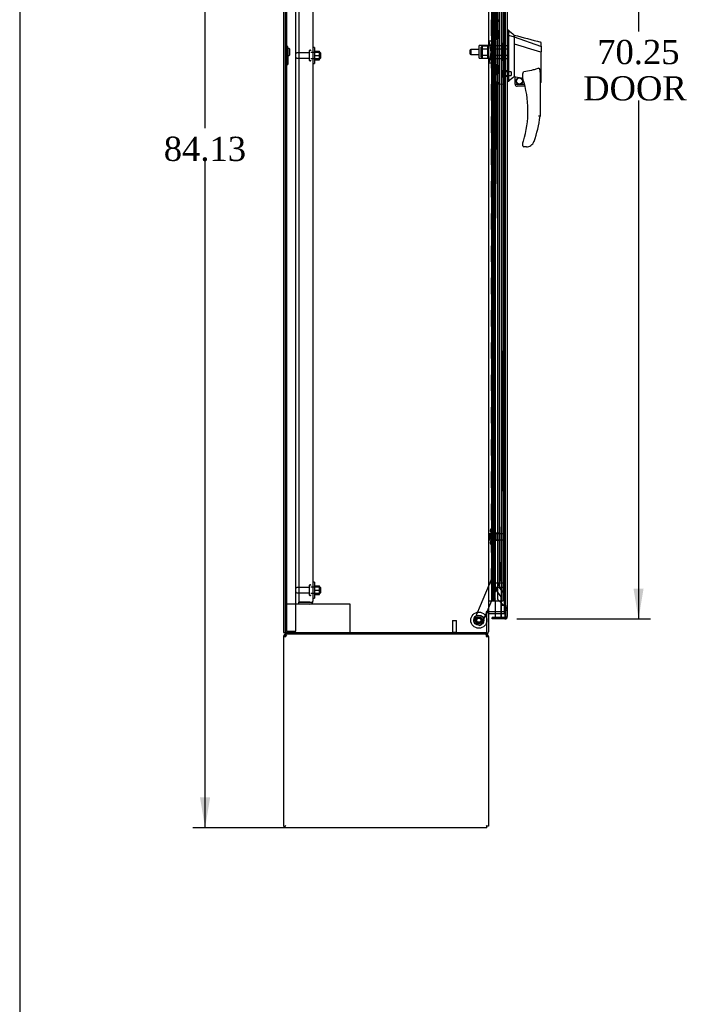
# Model space of a CAD drawing. Header units: inches. Extents: x 1 to 359, y -2 to 239.
# Tile 3 of 23: x 1 to 42, y 55 to 116. Entities that reach past the tile are written whole.
import ezdxf
from ezdxf.enums import TextEntityAlignment as Align
from ezdxf.lldxf.tags import DXFTag

# ---------------------------------------------------------------- set-up
doc = ezdxf.new("R2010")
doc.units = ezdxf.units.IN
doc.header["$MEASUREMENT"] = 0
for name, color, linetype in [('COM43134', 7, 'Continuous'), ('COM50521', 7, 'Continuous'), ('COM50799-4', 7, 'Continuous'), ('COM50800-1', 7, 'Continuous'), ('COM52265-2', 7, 'Continuous'), ('COM54578-68', 7, 'Continuous'), ('COM54928-3', 7, 'Continuous'), ('COM55702-64', 7, 'Continuous'), ('COM56694-4', 7, 'Continuous'), ('COM70838', 7, 'Continuous'), ('COM70839-4', 7, 'Continuous'), ('COM71163-6', 7, 'Continuous'), ('Default', 7, 'Continuous'), ('GSK11033', 7, 'Continuous'), ('HAN13066', 7, 'Continuous'), ('HAN13066_NUT', 7, 'Continuous'), ('HAN13066_SCREW', 7, 'Continuous'), ('HAN_NUT', 7, 'Continuous'), ('NTS166105', 7, 'Continuous'), ('NTS16640', 7, 'Continuous'), ('NTS18147', 7, 'Continuous'), ('ROL87452', 7, 'Continuous'), ('RVT17786', 7, 'Continuous'), ('RVT19000', 7, 'Continuous'), ('SPC87323', 7, 'Continuous'), ('STD21878', 7, 'Continuous'), ('STD26094', 7, 'Continuous'), ('STD26265', 7, 'Continuous'), ('WAF25059', 7, 'Continuous'), ('WAF25376', 7, 'Continuous'), ('WAM30038', 7, 'Continuous')]:
    doc.layers.add(name, color=color, linetype=linetype)
doc.styles.add('SEACAD_Times_New_Roman', font='times.ttf')
tags = doc.linetypes.add('HIDDEN2', pattern=[0.1875, 0.125, -0.0625]).pattern_tags.tags
tags[6:7] = [DXFTag(74, 4), DXFTag(75, 0), DXFTag(340, '0'), DXFTag(46, 0.0), DXFTag(50, 0.0), DXFTag(44, 0.0), DXFTag(45, 0.0)]
tags[4:5] = [DXFTag(74, 4), DXFTag(75, 0), DXFTag(340, '0'), DXFTag(46, 0.0), DXFTag(50, 0.0), DXFTag(44, 0.0), DXFTag(45, 0.0)]
doc.dimstyles.new('HAMMOND_(STH_-_300x200)', dxfattribs={"dimtxt": 1.5, "dimasz": 1.875, "dimexe": 0.75, "dimexo": 0.75, "dimgap": 0.375, "dimtad": 0, "dimtih": 1, "dimtoh": 1, "dimzin": 0, "dimdsep": 46, "dimtxsty": 'SEACAD_Times_New_Roman', "dimblk1": '_SE_FILLED', "dimblk2": '_SE_FILLED', "dimsah": 1, "dimcen": 0.75, "dimadec": 0, "dimazin": 0, "dimtfac": 0.8, "dimtofl": 0, "dimtmove": 0, "dimatfit": 3, "dimfxl": 1, "dimtolj": 1, "dimtzin": 0, "dimarcsym": 0})

# ---------------------------------------------------------------- blocks, each defined once
blk = doc.blocks.new('SE3')
at = {"layer": 'COM43134', "color": 7, "linetype": 'HIDDEN2'}
for p, q in [((18.601, 147.276), (18.601, 79.526)), ((19.476, 147.216), (19.476, 79.586)), ((18.601, 79.526), (19.291, 79.526)), ((18.601, 79.401), (18.601, 79.526)), ((19.291, 79.526), (18.601, 79.526)), ((19.291, 79.401), (18.601, 79.401)), ((19.291, 79.526), (19.291, 79.526)), ((19.291, 79.526), (19.441, 79.526)), ((19.291, 79.526), (19.374, 79.526)), ((19.374, 79.526), (19.441, 79.477)), ((19.476, 79.586), (19.476, 79.586)), ((19.476, 79.585), (19.476, 79.586)), ((19.476, 79.586), (19.476, 79.586))]:
    blk.add_line(p, q, dxfattribs=at)
for start, end in [(270, 323.80595), (323.80595, 359.87917), (359.94113, 0)]:
    blk.add_arc((19.291, 79.586), 0.185, start, end, dxfattribs=at)
blk.add_open_spline([(19.441, 79.526), (19.452, 79.536), (19.461, 79.546), (19.47, 79.561), (19.473, 79.566), (19.476, 79.576), (19.476, 79.581), (19.476, 79.586)], degree=3, knots=[0, 0, 0, 0, 0.5, 0.5, 0.75, 0.75, 1, 1, 1, 1], dxfattribs=at)
at = {"layer": 'COM50521', "color": 7, "linetype": 'HIDDEN2'}
for p, q in [((18.601, 79.401), (17.789, 79.401)), ((21.646, 79.401), (19.291, 79.401)), ((21.789, 79.401), (21.646, 79.401)), ((21.789, 77.651), (21.789, 79.401))]:
    blk.add_line(p, q, dxfattribs=at)
at = {"layer": 'COM50799-4', "color": 7, "linetype": 'Continuous'}
for p, q in [((31.512, 148.6), (31.512, 78.636)), ((30.767, 79.618), (30.767, 78.588)), ((31.167, 78.588), (30.575, 78.588)), ((30.575, 78.493), (30.575, 78.588)), ((31.369, 78.493), (30.575, 78.493)), ((30.767, 78.588), (31.369, 78.588)), ((31.369, 78.588), (31.369, 78.588)), ((31.369, 78.588), (31.432, 78.588)), ((31.369, 78.588), (31.483, 78.588)), ((31.432, 78.588), (31.483, 78.549)), ((31.512, 78.636), (31.512, 78.636)), ((31.512, 78.636), (31.512, 78.636)), ((31.512, 78.636), (31.512, 78.636))]:
    blk.add_line(p, q, dxfattribs=at)
at = {"layer": 'COM50799-4', "color": 7, "linetype": 'HIDDEN2'}
for p, q in [((30.667, 80.713), (30.667, 147.495)), ((30.667, 79.742), (30.667, 80.463)), ((30.667, 79.742), (30.767, 79.742)), ((30.709, 79.641), (30.767, 79.699)), ((30.767, 79.583), (30.709, 79.641))]:
    blk.add_line(p, q, dxfattribs=at)
for radius, end in [(0.143, 225), (0.048, 206.38433)]:
    blk.add_arc((30.81, 79.742), radius, 180, end, dxfattribs=at)
at = {"layer": 'COM50799-4', "color": 7, "linetype": 'Continuous'}
for start, end in [(270, 322.49641), (322.49641, 359.84393), (359.92383, 0)]:
    blk.add_arc((31.369, 78.636), 0.143, start, end, dxfattribs=at)
blk.add_open_spline([(31.483, 78.588), (31.492, 78.596), (31.5, 78.604), (31.507, 78.616), (31.509, 78.62), (31.512, 78.628), (31.512, 78.632), (31.512, 78.636)], degree=3, knots=[0, 0, 0, 0, 0.5, 0.5, 0.75, 0.75, 1, 1, 1, 1], dxfattribs=at)
at = {"layer": 'COM50800-1', "color": 7, "linetype": 'Continuous'}
for p, q in [((17.664, 149.586), (17.664, 77.651)), ((17.664, 77.651), (17.759, 77.651))]:
    blk.add_line(p, q, dxfattribs=at)
at = {"layer": 'COM50800-1', "color": 7, "linetype": 'HIDDEN2'}
blk.add_line((17.789, 149.586), (17.789, 77.651), dxfattribs=at)
at = {"layer": 'COM52265-2', "color": 7, "linetype": 'Continuous'}
for p, q in [((17.759, 149.586), (17.759, 77.651)), ((30.352, 148.306), (30.352, 78.931)), ((30.209, 78.931), (30.209, 78.901)), ((30.352, 78.931), (30.209, 78.931)), ((30.209, 78.901), (30.257, 78.901)), ((30.257, 77.651), (30.257, 78.901)), ((30.352, 78.931), (30.4, 78.931)), ((30.767, 78.931), (30.4, 78.931)), ((17.759, 77.651), (30.257, 77.651))]:
    blk.add_line(p, q, dxfattribs=at)
at = {"layer": 'COM52265-2', "color": 7, "linetype": 'HIDDEN2'}
for p, q in [((31.319, 148.306), (31.319, 78.931)), ((31.319, 78.931), (30.767, 78.931))]:
    blk.add_line(p, q, dxfattribs=at)
at = {"layer": 'COM54578-68', "color": 7, "linetype": 'HIDDEN2'}
for p, q in [((30.6, 147.618), (30.6, 79.618)), ((30.7, 79.618), (30.7, 147.618)), ((31.255, 79.618), (31.255, 147.618)), ((30.533, 116.618), (30.533, 115.618)), ((30.609, 116.618), (30.609, 115.618)), ((30.65, 116.618), (30.65, 115.618)), ((30.533, 115.618), (30.533, 114.618)), ((30.564, 115.618), (30.533, 115.618)), ((30.539, 114.618), (30.539, 115.618)), ((30.661, 115.618), (30.661, 114.618)), ((30.564, 114.618), (30.533, 114.618)), ((30.533, 114.618), (30.533, 113.618)), ((30.609, 114.618), (30.609, 113.618)), ((30.65, 114.618), (30.65, 113.618)), ((30.533, 113.618), (30.533, 112.618)), ((30.564, 113.618), (30.533, 113.618)), ((30.539, 112.618), (30.539, 113.618)), ((30.661, 113.618), (30.661, 112.618)), ((30.564, 112.618), (30.533, 112.618)), ((30.533, 112.618), (30.533, 111.618)), ((30.609, 112.618), (30.609, 111.618)), ((30.65, 112.618), (30.65, 111.618)), ((30.533, 111.618), (30.533, 110.618)), ((30.564, 111.618), (30.533, 111.618)), ((30.539, 110.618), (30.539, 111.618)), ((30.661, 111.618), (30.661, 110.618)), ((30.564, 110.618), (30.533, 110.618)), ((30.533, 110.618), (30.533, 109.618)), ((30.609, 110.618), (30.609, 109.618)), ((30.65, 110.618), (30.65, 109.618)), ((30.533, 109.618), (30.533, 108.618)), ((30.564, 109.618), (30.533, 109.618)), ((30.539, 108.618), (30.539, 109.618)), ((30.661, 109.618), (30.661, 108.618)), ((30.564, 108.618), (30.533, 108.618)), ((30.533, 108.618), (30.533, 107.618)), ((30.609, 108.618), (30.609, 107.618)), ((30.65, 108.618), (30.65, 107.618)), ((30.533, 107.618), (30.533, 106.618)), ((30.564, 107.618), (30.533, 107.618)), ((30.539, 106.618), (30.539, 107.618)), ((30.661, 107.618), (30.661, 106.618)), ((30.564, 106.618), (30.533, 106.618)), ((30.533, 106.618), (30.533, 105.618)), ((30.609, 106.618), (30.609, 105.618)), ((30.65, 106.618), (30.65, 105.618)), ((30.533, 105.618), (30.533, 104.618)), ((30.564, 105.618), (30.533, 105.618)), ((30.539, 104.618), (30.539, 105.618)), ((30.661, 105.618), (30.661, 104.618)), ((30.564, 104.618), (30.533, 104.618)), ((30.533, 104.618), (30.533, 103.618)), ((30.609, 104.618), (30.609, 103.618)), ((30.65, 104.618), (30.65, 103.618)), ((30.533, 103.618), (30.533, 102.618)), ((30.564, 103.618), (30.533, 103.618)), ((30.539, 102.618), (30.539, 103.618)), ((30.661, 103.618), (30.661, 102.618)), ((30.564, 102.618), (30.533, 102.618)), ((30.533, 102.618), (30.533, 101.618)), ((30.609, 102.618), (30.609, 101.618)), ((30.65, 102.618), (30.65, 101.618)), ((30.533, 101.618), (30.533, 100.618)), ((30.564, 101.618), (30.533, 101.618)), ((30.539, 100.618), (30.539, 101.618)), ((30.661, 101.618), (30.661, 100.618)), ((30.564, 100.618), (30.533, 100.618)), ((30.533, 100.618), (30.533, 99.618)), ((30.609, 100.618), (30.609, 99.618)), ((30.65, 100.618), (30.65, 99.618)), ((30.533, 99.618), (30.533, 98.618)), ((30.564, 99.618), (30.533, 99.618)), ((30.539, 98.618), (30.539, 99.618)), ((30.661, 99.618), (30.661, 98.618)), ((30.564, 98.618), (30.533, 98.618)), ((30.533, 98.618), (30.533, 97.618)), ((30.609, 98.618), (30.609, 97.618)), ((30.65, 98.618), (30.65, 97.618)), ((30.533, 97.618), (30.533, 96.618)), ((30.564, 97.618), (30.533, 97.618)), ((30.539, 96.618), (30.539, 97.618)), ((30.661, 97.618), (30.661, 96.618)), ((30.564, 96.618), (30.533, 96.618)), ((30.533, 96.618), (30.533, 95.618)), ((30.609, 96.618), (30.609, 95.618)), ((30.65, 96.618), (30.65, 95.618)), ((30.533, 95.618), (30.533, 94.618)), ((30.564, 95.618), (30.533, 95.618)), ((30.539, 94.618), (30.539, 95.618)), ((30.661, 95.618), (30.661, 94.618)), ((30.564, 94.618), (30.533, 94.618)), ((30.533, 94.618), (30.533, 93.618)), ((30.609, 94.618), (30.609, 93.618)), ((30.65, 94.618), (30.65, 93.618)), ((30.533, 93.618), (30.533, 92.618)), ((30.564, 93.618), (30.533, 93.618)), ((30.539, 92.618), (30.539, 93.618)), ((30.661, 93.618), (30.661, 92.618)), ((30.564, 92.618), (30.533, 92.618)), ((30.533, 92.618), (30.533, 91.618)), ((30.609, 92.618), (30.609, 91.618)), ((30.65, 92.618), (30.65, 91.618)), ((30.533, 91.618), (30.533, 90.618)), ((30.564, 91.618), (30.533, 91.618)), ((30.539, 90.618), (30.539, 91.618)), ((30.661, 91.618), (30.661, 90.618)), ((30.564, 90.618), (30.533, 90.618)), ((30.533, 90.618), (30.533, 89.618)), ((30.609, 90.618), (30.609, 89.618)), ((30.65, 90.618), (30.65, 89.618)), ((30.533, 89.618), (30.533, 88.618)), ((30.564, 89.618), (30.533, 89.618)), ((30.539, 88.618), (30.539, 89.618)), ((30.661, 89.618), (30.661, 88.618)), ((30.564, 88.618), (30.533, 88.618)), ((30.533, 88.618), (30.533, 87.618)), ((30.609, 88.618), (30.609, 87.618)), ((30.65, 88.618), (30.65, 87.618)), ((30.533, 87.618), (30.533, 86.618)), ((30.564, 87.618), (30.533, 87.618)), ((30.539, 86.618), (30.539, 87.618)), ((30.661, 87.618), (30.661, 86.618)), ((30.564, 86.618), (30.533, 86.618)), ((30.533, 86.618), (30.533, 85.618)), ((30.609, 86.618), (30.609, 85.618)), ((30.65, 86.618), (30.65, 85.618)), ((30.533, 85.618), (30.533, 84.618)), ((30.564, 85.618), (30.533, 85.618)), ((30.539, 84.618), (30.539, 85.618)), ((30.661, 85.618), (30.661, 84.618)), ((30.564, 84.618), (30.533, 84.618)), ((30.533, 84.618), (30.533, 83.618)), ((30.609, 84.618), (30.609, 83.618)), ((30.65, 84.618), (30.65, 83.618)), ((30.533, 83.618), (30.533, 82.618)), ((30.564, 83.618), (30.533, 83.618)), ((30.539, 82.618), (30.539, 83.618)), ((30.661, 83.618), (30.661, 82.618)), ((30.564, 82.618), (30.533, 82.618)), ((30.533, 82.618), (30.533, 81.618)), ((30.609, 82.618), (30.609, 81.618)), ((30.65, 82.618), (30.65, 81.618)), ((30.533, 81.618), (30.533, 80.618)), ((30.564, 81.618), (30.533, 81.618)), ((30.539, 80.618), (30.539, 81.618)), ((30.661, 81.618), (30.661, 80.618)), ((30.564, 80.618), (30.533, 80.618)), ((30.533, 80.618), (30.533, 79.618)), ((30.609, 80.618), (30.609, 79.618)), ((30.65, 80.618), (30.65, 79.618)), ((30.588, 79.583), (30.588, 79.609)), ((30.588, 79.609), (30.638, 79.609)), ((30.638, 79.583), (30.588, 79.583)), ((30.6, 79.618), (30.6, 79.609)), ((30.663, 79.609), (30.638, 79.609)), ((30.663, 79.583), (30.638, 79.583)), ((30.663, 79.609), (30.713, 79.609)), ((30.713, 79.583), (30.663, 79.583)), ((30.7, 79.609), (30.7, 79.618)), ((30.713, 79.609), (30.713, 79.583)), ((30.767, 79.618), (31.255, 79.618))]:
    blk.add_line(p, q, dxfattribs=at)
at = {"layer": 'COM54578-68', "color": 7, "linetype": 'Continuous'}
for p, q in [((30.564, 115.618), (30.564, 116.618)), ((30.767, 115.618), (30.767, 116.618)), ((30.767, 115.618), (30.564, 115.618)), ((30.767, 115.618), (30.564, 115.618)), ((30.564, 114.618), (30.564, 115.618)), ((30.767, 114.618), (30.767, 115.618)), ((30.767, 114.618), (30.564, 114.618)), ((30.767, 114.618), (30.564, 114.618)), ((30.564, 113.618), (30.564, 114.618)), ((30.767, 113.618), (30.767, 114.618)), ((30.767, 113.618), (30.564, 113.618)), ((30.767, 113.618), (30.564, 113.618)), ((30.564, 112.618), (30.564, 113.618)), ((30.767, 112.618), (30.767, 113.618)), ((30.767, 112.618), (30.564, 112.618)), ((30.767, 112.618), (30.564, 112.618)), ((30.564, 111.618), (30.564, 112.618)), ((30.767, 111.618), (30.767, 112.618)), ((30.767, 111.618), (30.564, 111.618)), ((30.767, 111.618), (30.564, 111.618)), ((30.564, 110.618), (30.564, 111.618)), ((30.767, 110.618), (30.767, 111.618)), ((30.767, 110.618), (30.564, 110.618)), ((30.767, 110.618), (30.564, 110.618)), ((30.564, 109.618), (30.564, 110.618)), ((30.767, 109.618), (30.767, 110.618)), ((30.767, 109.618), (30.564, 109.618)), ((30.767, 109.618), (30.564, 109.618)), ((30.564, 108.618), (30.564, 109.618)), ((30.767, 108.618), (30.767, 109.618)), ((30.767, 108.618), (30.564, 108.618)), ((30.767, 108.618), (30.564, 108.618)), ((30.564, 107.618), (30.564, 108.618)), ((30.767, 107.618), (30.767, 108.618)), ((30.767, 107.618), (30.564, 107.618)), ((30.767, 107.618), (30.564, 107.618)), ((30.564, 106.618), (30.564, 107.618)), ((30.767, 106.618), (30.767, 107.618)), ((30.767, 106.618), (30.564, 106.618)), ((30.767, 106.618), (30.564, 106.618)), ((30.564, 105.618), (30.564, 106.618)), ((30.767, 105.618), (30.767, 106.618)), ((30.767, 105.618), (30.564, 105.618)), ((30.767, 105.618), (30.564, 105.618)), ((30.564, 104.618), (30.564, 105.618)), ((30.767, 104.618), (30.767, 105.618)), ((30.767, 104.618), (30.564, 104.618)), ((30.767, 104.618), (30.564, 104.618)), ((30.564, 103.618), (30.564, 104.618)), ((30.767, 103.618), (30.767, 104.618)), ((30.767, 103.618), (30.564, 103.618)), ((30.767, 103.618), (30.564, 103.618)), ((30.564, 102.618), (30.564, 103.618)), ((30.767, 102.618), (30.767, 103.618)), ((30.767, 102.618), (30.564, 102.618)), ((30.767, 102.618), (30.564, 102.618)), ((30.564, 101.618), (30.564, 102.618)), ((30.767, 101.618), (30.767, 102.618)), ((30.767, 101.618), (30.564, 101.618)), ((30.767, 101.618), (30.564, 101.618)), ((30.564, 100.618), (30.564, 101.618)), ((30.767, 100.618), (30.767, 101.618)), ((30.767, 100.618), (30.564, 100.618)), ((30.767, 100.618), (30.564, 100.618)), ((30.564, 99.618), (30.564, 100.618)), ((30.767, 99.618), (30.767, 100.618)), ((30.767, 99.618), (30.564, 99.618)), ((30.767, 99.618), (30.564, 99.618)), ((30.564, 98.618), (30.564, 99.618)), ((30.767, 98.618), (30.767, 99.618)), ((30.767, 98.618), (30.564, 98.618)), ((30.767, 98.618), (30.564, 98.618)), ((30.564, 97.618), (30.564, 98.618)), ((30.767, 97.618), (30.767, 98.618)), ((30.767, 97.618), (30.564, 97.618)), ((30.767, 97.618), (30.564, 97.618)), ((30.564, 96.618), (30.564, 97.618)), ((30.767, 96.618), (30.767, 97.618)), ((30.767, 96.618), (30.564, 96.618)), ((30.767, 96.618), (30.564, 96.618)), ((30.564, 95.618), (30.564, 96.618)), ((30.767, 95.618), (30.767, 96.618)), ((30.767, 95.618), (30.564, 95.618)), ((30.767, 95.618), (30.564, 95.618)), ((30.564, 94.618), (30.564, 95.618)), ((30.767, 94.618), (30.767, 95.618)), ((30.767, 94.618), (30.564, 94.618)), ((30.767, 94.618), (30.564, 94.618)), ((30.564, 93.618), (30.564, 94.618)), ((30.767, 93.618), (30.767, 94.618)), ((30.767, 93.618), (30.564, 93.618)), ((30.767, 93.618), (30.564, 93.618)), ((30.564, 92.618), (30.564, 93.618)), ((30.767, 92.618), (30.767, 93.618)), ((30.767, 92.618), (30.564, 92.618)), ((30.767, 92.618), (30.564, 92.618)), ((30.564, 91.618), (30.564, 92.618)), ((30.767, 91.618), (30.767, 92.618)), ((30.767, 91.618), (30.564, 91.618)), ((30.767, 91.618), (30.564, 91.618)), ((30.564, 90.618), (30.564, 91.618)), ((30.767, 90.618), (30.767, 91.618)), ((30.767, 90.618), (30.564, 90.618)), ((30.767, 90.618), (30.564, 90.618)), ((30.564, 89.618), (30.564, 90.618)), ((30.767, 89.618), (30.767, 90.618)), ((30.767, 89.618), (30.564, 89.618)), ((30.767, 89.618), (30.564, 89.618)), ((30.564, 88.618), (30.564, 89.618)), ((30.767, 88.618), (30.767, 89.618)), ((30.767, 88.618), (30.564, 88.618)), ((30.767, 88.618), (30.564, 88.618)), ((30.564, 87.618), (30.564, 88.618)), ((30.767, 87.618), (30.767, 88.618)), ((30.767, 87.618), (30.564, 87.618)), ((30.767, 87.618), (30.564, 87.618)), ((30.564, 86.618), (30.564, 87.618)), ((30.767, 86.618), (30.767, 87.618)), ((30.767, 86.618), (30.564, 86.618)), ((30.767, 86.618), (30.564, 86.618)), ((30.564, 85.618), (30.564, 86.618)), ((30.767, 85.618), (30.767, 86.618)), ((30.767, 85.618), (30.564, 85.618)), ((30.767, 85.618), (30.564, 85.618)), ((30.564, 84.618), (30.564, 85.618)), ((30.767, 84.618), (30.767, 85.618)), ((30.767, 84.618), (30.564, 84.618)), ((30.767, 84.618), (30.564, 84.618)), ((30.564, 83.618), (30.564, 84.618)), ((30.767, 83.618), (30.767, 84.618)), ((30.767, 83.618), (30.564, 83.618)), ((30.767, 83.618), (30.564, 83.618)), ((30.564, 82.618), (30.564, 83.618)), ((30.767, 82.618), (30.767, 83.618)), ((30.767, 82.618), (30.564, 82.618)), ((30.767, 82.618), (30.564, 82.618)), ((30.564, 81.618), (30.564, 82.618)), ((30.767, 81.618), (30.767, 82.618)), ((30.767, 81.618), (30.564, 81.618)), ((30.767, 81.618), (30.564, 81.618)), ((30.564, 80.618), (30.564, 81.618)), ((30.767, 80.618), (30.767, 81.618)), ((30.767, 80.618), (30.564, 80.618)), ((30.564, 79.618), (30.564, 80.618)), ((30.767, 80.618), (30.564, 80.618)), ((30.767, 79.618), (30.767, 80.618)), ((30.352, 79.618), (30.564, 79.618)), ((30.564, 79.618), (30.767, 79.618))]:
    blk.add_line(p, q, dxfattribs=at)
at = {"layer": 'COM54928-3', "color": 7, "linetype": 'Continuous'}
for p, q in [((17.769, 77.442), (17.694, 77.5)), ((17.807, 77.5), (17.807, 77.556)), ((17.807, 77.413), (17.807, 77.5)), ((30.209, 77.5), (30.209, 77.556)), ((30.209, 77.5), (30.209, 77.413)), ((30.247, 77.442), (30.323, 77.5)), ((17.664, 77.413), (17.664, 65.651)), ((17.664, 77.413), (17.807, 77.413)), ((30.209, 77.413), (30.352, 77.413)), ((30.352, 77.413), (30.352, 65.651)), ((17.664, 65.651), (17.759, 65.651)), ((17.759, 65.651), (17.807, 65.699)), ((17.76, 65.651), (17.807, 65.699)), ((17.76, 65.556), (17.76, 65.651)), ((30.257, 65.556), (17.76, 65.556)), ((30.257, 65.651), (30.209, 65.699)), ((30.257, 65.651), (30.209, 65.699)), ((30.352, 65.651), (30.257, 65.651)), ((30.257, 65.556), (30.257, 65.651))]:
    blk.add_line(p, q, dxfattribs=at)
for centre, radius, start, end in [((17.807, 77.413), 0.143, 142.41616, 180), ((17.807, 77.413), 0.143, 90.00005, 142.41611), ((30.209, 77.413), 0.143, 37.58388, 89.99998), ((30.209, 77.413), 0.143, 0, 37.58384), ((17.807, 77.413), 0.048, 142.41616, 180), ((17.807, 77.413), 0.048, 90, 142.41616), ((30.209, 77.413), 0.048, 37.58384, 90), ((30.209, 77.413), 0.048, 0, 37.58384)]:
    blk.add_arc(centre, radius, start, end, dxfattribs=at)
at = {"layer": 'COM54928-3', "color": 7, "linetype": 'HIDDEN2'}
blk.add_arc((17.869, 77.35), 0.11, 92.15471, 123.93569, dxfattribs=at)
at = {"layer": 'COM54928-3', "color": 7, "linetype": 'Continuous'}
for points in [[(17.865, 77.556), (17.855, 77.556), (17.846, 77.551), (17.827, 77.531), (17.817, 77.517), (17.807, 77.5)], [(30.209, 77.5), (30.2, 77.517), (30.19, 77.531), (30.171, 77.551), (30.162, 77.556), (30.152, 77.556)]]:
    blk.add_open_spline(points, degree=3, knots=[0, 0, 0, 0, 0.5, 0.5, 1, 1, 1, 1], dxfattribs=at)
at = {"layer": 'COM55702-64', "color": 7, "linetype": 'HIDDEN2'}
for p, q in [((17.861, 77.733), (17.861, 149.483)), ((18.414, 77.733), (18.414, 149.483)), ((17.861, 77.733), (17.789, 77.733)), ((17.861, 77.733), (17.977, 77.733)), ((17.977, 77.733), (18.227, 77.733)), ((18.227, 77.733), (18.414, 77.733))]:
    blk.add_line(p, q, dxfattribs=at)
at = {"layer": 'COM56694-4', "color": 7, "linetype": 'HIDDEN2'}
for p, q in [((30.912, 147.523), (30.912, 79.713)), ((30.912, 79.713), (31.369, 79.256)), ((31.417, 79.141), (31.512, 79.141)), ((31.512, 79.016), (31.417, 79.016))]:
    blk.add_line(p, q, dxfattribs=at)
at = {"layer": 'COM56694-4', "color": 7, "linetype": 'Continuous'}
for start, end in [(322.49641, 337.57574), (340.19669, 0)]:
    blk.add_arc((31.369, 78.636), 0.143, start, end, dxfattribs=at)
at = {"layer": 'COM56694-4', "color": 7, "linetype": 'HIDDEN2'}
for points in [[(31.512, 79.141), (31.512, 79.151), (31.509, 79.16), (31.494, 79.18), (31.484, 79.189), (31.457, 79.208), (31.441, 79.218), (31.407, 79.237), (31.388, 79.247), (31.369, 79.256)], [(31.417, 79.141), (31.417, 79.151), (31.416, 79.16), (31.411, 79.18), (31.408, 79.189), (31.399, 79.208), (31.394, 79.218), (31.382, 79.237), (31.376, 79.247), (31.369, 79.256)]]:
    blk.add_open_spline(points, degree=3, knots=[0, 0, 0, 0, 0.25, 0.25, 0.5, 0.5, 0.75, 0.75, 1, 1, 1, 1], dxfattribs=at)
at = {"layer": 'COM70838', "color": 7, "linetype": 'HIDDEN2'}
for p, q in [((30.685, 115.056), (30.81, 115.056)), ((30.685, 115.019), (30.685, 115.056)), ((30.685, 115.019), (30.685, 114.333)), ((30.81, 115.056), (30.81, 115.019)), ((30.81, 114.306), (30.81, 115.019)), ((30.417, 114.181), (30.399, 114.306)), ((30.399, 114.306), (30.525, 114.306)), ((30.417, 114.181), (30.499, 113.618)), ((30.627, 114.306), (30.525, 114.306)), ((30.525, 114.306), (30.543, 114.181)), ((30.543, 114.181), (30.625, 113.618)), ((30.627, 114.306), (30.627, 112.931)), ((30.627, 114.306), (30.752, 114.306)), ((30.752, 114.306), (30.752, 112.931)), ((30.752, 114.306), (30.81, 114.306)), ((30.81, 114.306), (30.81, 112.931)), ((30.499, 113.618), (30.417, 113.056)), ((30.625, 113.618), (30.543, 113.056)), ((30.399, 112.931), (30.417, 113.056)), ((30.525, 112.931), (30.399, 112.931)), ((30.543, 113.056), (30.525, 112.931)), ((30.525, 112.931), (30.627, 112.931)), ((30.752, 112.931), (30.627, 112.931)), ((30.685, 112.876), (30.685, 112.217)), ((30.81, 112.931), (30.752, 112.931)), ((30.81, 112.217), (30.81, 112.931)), ((30.685, 112.181), (30.685, 112.217)), ((30.81, 112.181), (30.685, 112.181)), ((30.81, 112.217), (30.81, 112.181))]:
    blk.add_line(p, q, dxfattribs=at)
for centre, start, end in [((30.568, 114.333), 346.45544, 0), ((30.568, 112.876), 0, 28.03984)]:
    blk.add_arc(centre, 0.117, start, end, dxfattribs=at)
at = {"layer": 'COM70839-4', "color": 7, "linetype": 'HIDDEN2'}
for p, q in [((30.876, 114.368), (30.564, 146.212)), ((30.945, 114.481), (30.935, 115.494)), ((30.876, 112.868), (30.564, 81.024)), ((30.935, 111.742), (30.945, 112.755)), ((31.27, 111.614), (31.059, 111.616)), ((31.394, 111.488), (31.095, 80.938)), ((30.564, 81.024), (29.438, 78.379)), ((31.085, 80.89), (30.25, 78.931)), ((30.237, 78.901), (29.926, 78.171)), ((29.762, 78.105), (29.504, 78.215))]:
    blk.add_line(p, q, dxfattribs=at)
at = {"layer": 'COM70839-4', "color": 7, "linetype": 'Continuous'}
blk.add_line((30.25, 78.931), (30.237, 78.901), dxfattribs=at)
at = {"layer": 'COM70839-4', "color": 7, "linetype": 'HIDDEN2'}
blk.add_circle((29.757, 78.412), 0.129, dxfattribs=at)
for centre, start, end in [((31.06, 115.495), 90.56067, 180.56067), ((30.82, 114.48), 296.66455, 0.56067), ((30.82, 112.756), 359.43933, 63.33545), ((31.06, 111.741), 179.43933, 269.43933), ((31.269, 111.489), 359.43933, 89.43933), ((30.97, 80.939), 336.92733, 359.43933), ((29.553, 78.33), 156.92733, 246.92733), ((29.811, 78.22), 246.92733, 336.92733)]:
    blk.add_arc(centre, 0.125, start, end, dxfattribs=at)
at = {"layer": 'COM71163-6', "color": 7, "linetype": 'Continuous'}
for p, q in [((30.257, 78.901), (30.352, 78.901)), ((30.352, 78.901), (30.352, 77.699)), ((30.4, 78.836), (30.767, 78.836)), ((17.759, 77.651), (17.759, 77.556)), ((30.209, 77.556), (17.759, 77.556))]:
    blk.add_line(p, q, dxfattribs=at)
at = {"layer": 'COM71163-6', "color": 7, "linetype": 'HIDDEN2'}
for p in [(30.767, 78.836), (31.319, 78.931)]:
    blk.add_line(p, (31.319, 78.836), dxfattribs=at)
at = {"layer": 'COM71163-6', "color": 7, "linetype": 'Continuous'}
for centre, radius, start, end in [((30.4, 78.788), 0.143, 90, 127.79488), ((30.4, 78.788), 0.048, 90, 180), ((30.209, 77.699), 0.143, 270, 0)]:
    blk.add_arc(centre, radius, start, end, dxfattribs=at)
at = {"layer": 'COM71163-6', "color": 7, "linetype": 'HIDDEN2'}
blk.add_arc((30.209, 77.699), 0.048, 270, 0, dxfattribs=at)
at = {"layer": 'GSK11033', "color": 7, "linetype": 'HIDDEN2'}
for p, q in [((31.167, 79.338), (31.167, 147.898)), ((31.417, 79.338), (31.417, 147.898)), ((30.762, 146.864), (30.762, 80.364)), ((31.012, 146.785), (31.012, 80.443)), ((30.762, 80.364), (31.118, 79.856)), ((31.012, 80.443), (31.368, 79.935)), ((31.368, 79.935), (31.368, 78.588)), ((31.118, 79.856), (31.118, 78.588)), ((31.167, 79.338), (31.417, 79.338)), ((31.167, 78.588), (31.167, 79.338)), ((31.417, 79.338), (31.167, 79.338)), ((31.417, 79.338), (31.417, 78.588))]:
    blk.add_line(p, q, dxfattribs=at)
at = {"layer": 'GSK11033', "color": 7, "linetype": 'Continuous'}
for p, q in [((31.118, 78.588), (31.118, 78.588)), ((31.417, 78.588), (31.167, 78.588)), ((31.167, 78.588), (31.167, 78.588)), ((31.417, 78.588), (31.417, 78.588))]:
    blk.add_line(p, q, dxfattribs=at)
at = {"layer": 'HAN13066', "color": 7, "linetype": 'Continuous'}
for p, q in [((31.595, 114.968), (31.512, 114.968)), ((31.592, 114.968), (31.592, 114.807)), ((31.592, 114.807), (31.592, 114.72)), ((31.592, 114.72), (31.592, 114.662)), ((31.592, 114.662), (31.947, 114.556)), ((31.592, 114.662), (31.592, 112.23)), ((31.947, 114.596), (31.947, 114.668)), ((31.947, 114.596), (31.947, 114.57)), ((31.947, 114.57), (31.947, 114.556)), ((31.947, 114.556), (31.947, 114.125)), ((31.947, 114.556), (33.585, 113.984)), ((31.947, 114.125), (31.947, 112.627)), ((33.627, 113.95), (33.627, 114.172)), ((33.572, 113.635), (33.574, 113.635)), ((33.627, 113.95), (33.627, 113.637)), ((33.627, 111.769), (33.627, 113.637)), ((31.947, 112.627), (31.947, 112.357)), ((31.947, 112.357), (31.947, 112.145)), ((33.547, 112.307), (33.547, 109.636)), ((31.592, 111.798), (31.512, 111.798)), ((31.592, 112.23), (31.592, 111.946)), ((31.592, 111.946), (31.592, 111.798)), ((31.947, 112.145), (31.947, 112.118)), ((31.947, 112.118), (31.947, 112.1)), ((31.947, 112.1), (31.947, 112.098)), ((31.947, 112.098), (32.012, 112.083)), ((32.012, 111.618), (32.012, 112.085)), ((32.487, 111.962), (32.487, 112.236)), ((33.547, 111.712), (33.553, 111.71)), ((32.012, 111.618), (32.586, 111.618)), ((32.618, 111.493), (32.137, 111.493)), ((32.487, 107.803), (32.487, 107.981)), ((32.702, 107.743), (32.547, 107.743)), ((32.986, 107.832), (32.985, 107.833))]:
    blk.add_line(p, q, dxfattribs=at)
at = {"layer": 'HAN13066', "color": 7, "linetype": 'HIDDEN2'}
for p, q in [((29.259, 113.778), (29.229, 113.748)), ((29.229, 113.488), (29.229, 113.748)), ((29.229, 113.488), (29.259, 113.458)), ((29.259, 113.778), (29.259, 113.458)), ((29.78, 113.778), (29.259, 113.778)), ((30.685, 113.778), (30.81, 113.778)), ((30.81, 114.014), (31.512, 114.014)), ((30.81, 113.818), (31.512, 113.818)), ((29.259, 113.458), (29.78, 113.458)), ((30.685, 113.458), (30.81, 113.458)), ((30.81, 113.419), (31.512, 113.419)), ((30.81, 113.223), (31.512, 113.223)), ((31.512, 112.443), (31.387, 112.443)), ((31.387, 112.118), (31.512, 112.118))]:
    blk.add_line(p, q, dxfattribs=at)
at = {"layer": 'HAN13066', "color": 7, "linetype": 'Continuous'}
for radius in [0.202, 0.188]:
    blk.add_circle((32.274, 111.822), radius, dxfattribs=at)
for centre, radius, start, end in [((47.976, 133.996), 25.11, 229.27007, 230.33062), ((334.983, 1242.582), 1167.913, 254.961531, 255.045221), ((33.567, 114.172), 0.06, 0, 74.5788), ((68.358, 68.652), 56.686, 129.96527, 130.43506), ((32.547, 111.962), 0.06, 180, 197.89499), ((26.384, 109.972), 6.417, 342.98984, 17.89499), ((32.137, 111.618), 0.125, 180, 193.88654), ((32.137, 111.618), 0.125, 193.88654, 229.4642), ((32.137, 111.618), 0.125, 229.4642, 270), ((26.207, 110.571), 7.4, 340.28545, 352.73905), ((32.547, 107.981), 0.06, 162.10501, 180), ((32.702, 108.243), 0.5, 304.56234, 340.28545), ((32.547, 107.803), 0.06, 180, 270), ((32.702, 108.243), 0.5, 270, 304.56234)]:
    blk.add_arc(centre, radius, start, end, dxfattribs=at)
blk.add_ellipse((33.567, 111.769), major_axis=(-0.06, 0), ratio=0.999979, start_param=1.333204, end_param=3.141717, dxfattribs=at)
for points in [[(31.947, 114.125), (32.489, 113.961), (33.031, 113.798), (33.572, 113.635)], [(32.042, 112.081), (32.191, 112.049), (32.339, 112.016), (32.487, 111.984)]]:
    blk.add_open_spline(points, degree=3, dxfattribs=at)
for points, knots in [([(33.574, 113.635), (33.581, 113.635), (33.588, 113.635), (33.601, 113.635), (33.607, 113.635), (33.615, 113.636), (33.617, 113.636), (33.621, 113.636), (33.622, 113.636), (33.625, 113.636), (33.626, 113.637), (33.627, 113.637), (33.627, 113.637), (33.627, 113.637)], [0, 0, 0, 0, 0.25, 0.25, 0.5, 0.5, 0.625, 0.625, 0.75, 0.75, 0.875, 0.875, 1, 1, 1, 1]), ([(33.585, 113.984), (33.598, 113.982), (33.608, 113.977), (33.623, 113.965), (33.627, 113.958), (33.627, 113.95)], [0, 0, 0, 0, 0.5, 0.5, 1, 1, 1, 1]), ([(32.487, 112.236), (32.487, 112.243), (32.488, 112.25), (32.489, 112.263), (32.49, 112.27), (32.492, 112.291), (32.495, 112.305), (32.503, 112.332), (32.508, 112.346), (32.519, 112.365), (32.523, 112.371), (32.531, 112.379), (32.533, 112.381), (32.54, 112.385), (32.544, 112.387), (32.547, 112.387)], [0, 0, 0, 0, 0.125, 0.125, 0.25, 0.25, 0.5, 0.5, 0.75, 0.75, 0.875, 0.875, 0.9375, 0.9375, 1, 1, 1, 1]), ([(33.457, 112.619), (33.385, 112.59), (33.311, 112.564), (33.161, 112.516), (33.086, 112.494), (32.857, 112.437), (32.703, 112.409), (32.547, 112.387)], [0, 0, 0, 0, 0.25, 0.25, 0.5, 0.5, 1, 1, 1, 1]), ([(33.457, 112.619), (33.459, 112.62), (33.461, 112.62), (33.465, 112.621), (33.467, 112.621), (33.472, 112.62), (33.476, 112.619), (33.482, 112.615), (33.485, 112.612), (33.49, 112.607), (33.492, 112.604), (33.498, 112.595), (33.502, 112.589), (33.508, 112.576), (33.511, 112.569), (33.518, 112.548), (33.522, 112.534), (33.529, 112.506), (33.531, 112.492), (33.539, 112.45), (33.542, 112.422), (33.546, 112.365), (33.547, 112.336), (33.547, 112.307)], [0, 0, 0, 0, 0.015625, 0.015625, 0.03125, 0.03125, 0.0625, 0.0625, 0.09375, 0.09375, 0.125, 0.125, 0.1875, 0.1875, 0.25, 0.25, 0.375, 0.375, 0.5, 0.5, 0.75, 0.75, 1, 1, 1, 1]), ([(32.012, 112.085), (32.012, 112.085), (32.013, 112.085), (32.016, 112.085), (32.019, 112.085), (32.027, 112.084), (32.035, 112.083), (32.042, 112.081)], [0, 0, 0, 0, 0.25, 0.25, 0.5, 0.5, 1, 1, 1, 1]), ([(33.547, 109.636), (33.547, 109.636), (33.547, 109.636), (33.545, 109.636), (33.543, 109.636), (33.538, 109.636), (33.536, 109.636), (33.529, 109.637), (33.525, 109.637), (33.513, 109.638), (33.503, 109.638), (33.487, 109.639), (33.481, 109.64), (33.469, 109.641), (33.463, 109.641), (33.457, 109.641)], [0, 0, 0, 0, 0.125, 0.125, 0.25, 0.25, 0.375, 0.375, 0.5, 0.5, 0.75, 0.75, 0.875, 0.875, 1, 1, 1, 1]), ([(32.49, 108), (32.49, 108), (32.491, 108.001), (32.491, 108.003), (32.492, 108.005), (32.494, 108.01), (32.495, 108.014), (32.499, 108.026), (32.501, 108.034), (32.509, 108.06), (32.515, 108.077), (32.52, 108.094)], [0, 0, 0, 0, 0.0625, 0.0625, 0.125, 0.125, 0.25, 0.25, 0.5, 0.5, 1, 1, 1, 1])]:
    blk.add_open_spline(points, degree=3, knots=knots, dxfattribs=at)
at = {"layer": 'HAN13066_NUT', "color": 7, "linetype": 'HIDDEN2'}
for p, q in [((29.905, 113.316), (29.905, 113.921)), ((29.985, 113.951), (29.935, 113.951)), ((29.985, 114.002), (30.31, 114.002)), ((29.985, 113.906), (29.985, 114.002)), ((29.985, 113.81), (29.985, 113.906)), ((29.985, 113.81), (30.31, 113.81)), ((29.985, 113.618), (29.985, 113.81)), ((29.985, 113.426), (29.985, 113.618)), ((30.31, 113.81), (30.31, 114.002)), ((30.31, 113.426), (30.31, 113.81)), ((29.935, 113.286), (29.985, 113.286)), ((29.985, 113.426), (30.31, 113.426)), ((29.985, 113.33), (29.985, 113.426)), ((29.985, 113.234), (29.985, 113.33)), ((29.985, 113.234), (30.31, 113.234)), ((30.31, 113.234), (30.31, 113.426))]:
    blk.add_line(p, q, dxfattribs=at)
for centre, start, end in [((29.935, 113.921), 90, 180), ((29.935, 113.316), 180, 270)]:
    blk.add_arc(centre, 0.03, start, end, dxfattribs=at)
at = {"layer": 'HAN13066_SCREW', "color": 7, "linetype": 'HIDDEN2'}
for p, q in [((31.18, 112.473), (31.317, 112.473)), ((31.18, 112.473), (31.18, 112.28)), ((31.18, 112.28), (31.317, 112.28)), ((31.18, 112.28), (31.18, 112.088)), ((31.317, 112.543), (31.317, 112.018)), ((31.387, 112.543), (31.317, 112.543)), ((31.387, 112.543), (31.387, 112.018)), ((31.762, 112.396), (31.387, 112.396)), ((31.762, 112.396), (31.762, 112.164)), ((31.18, 112.088), (31.317, 112.088)), ((31.317, 112.018), (31.387, 112.018)), ((31.387, 112.164), (31.762, 112.164))]:
    blk.add_line(p, q, dxfattribs=at)
at = {"layer": 'HAN_NUT', "color": 7, "linetype": 'HIDDEN2'}
for p, q in [((31.202, 114.148), (31.202, 113.618)), ((31.417, 114.148), (31.202, 114.148)), ((31.202, 113.618), (31.202, 113.088)), ((31.417, 113.618), (31.202, 113.618)), ((31.417, 113.088), (31.202, 113.088))]:
    blk.add_line(p, q, dxfattribs=at)
at = {"layer": 'NTS166105', "color": 7, "linetype": 'HIDDEN2'}
for p, q in [((19.572, 113.677), (19.892, 113.677)), ((19.892, 113.402), (19.892, 113.677)), ((19.572, 113.402), (19.892, 113.402)), ((19.572, 113.127), (19.892, 113.127)), ((19.892, 113.127), (19.892, 113.402)), ((19.572, 80.552), (19.892, 80.552)), ((19.892, 80.277), (19.892, 80.552)), ((19.572, 80.277), (19.892, 80.277)), ((19.572, 80.002), (19.892, 80.002)), ((19.892, 80.002), (19.892, 80.277))]:
    blk.add_line(p, q, dxfattribs=at)
at = {"layer": 'NTS16640', "color": 7, "linetype": 'HIDDEN2'}
for p, q in [((17.931, 113.962), (17.789, 113.962)), ((17.931, 113.847), (17.789, 113.847)), ((17.931, 113.847), (17.931, 113.962)), ((17.931, 113.847), (17.931, 112.952)), ((17.991, 113.837), (17.931, 113.837)), ((18.021, 113.807), (18.021, 113.429)), ((17.931, 112.952), (17.789, 112.952)), ((17.931, 113.399), (17.991, 113.399)), ((17.931, 112.952), (17.931, 112.837)), ((17.789, 112.837), (17.931, 112.837))]:
    blk.add_line(p, q, dxfattribs=at)
for centre, start, end in [((17.991, 113.807), 0, 90), ((17.991, 113.429), 270, 0)]:
    blk.add_arc(centre, 0.03, start, end, dxfattribs=at)
at = {"layer": 'NTS18147', "color": 7, "linetype": 'HIDDEN2'}
for p, q in [((30.465, 83.989), (30.465, 83.935)), ((30.527, 84.084), (30.527, 84.088)), ((30.59, 84.088), (30.527, 84.088)), ((30.527, 84.084), (30.59, 84.084)), ((30.527, 83.895), (30.527, 83.777)), ((30.59, 83.895), (30.527, 83.895)), ((30.527, 83.777), (30.59, 83.777)), ((30.59, 84.084), (30.59, 84.088)), ((30.59, 83.895), (30.59, 84.084)), ((30.59, 83.777), (30.59, 83.895)), ((31.027, 83.808), (30.59, 83.808)), ((30.59, 83.4), (30.59, 83.777)), ((31.027, 83.368), (31.027, 83.808)), ((30.465, 83.242), (30.465, 83.187)), ((30.527, 83.4), (30.527, 83.282)), ((30.59, 83.4), (30.527, 83.4)), ((30.527, 83.282), (30.59, 83.282)), ((30.527, 83.093), (30.527, 83.088)), ((30.59, 83.093), (30.527, 83.093)), ((30.527, 83.088), (30.59, 83.088)), ((30.59, 83.282), (30.59, 83.4)), ((30.59, 83.368), (31.027, 83.368)), ((30.59, 83.093), (30.59, 83.282)), ((30.59, 83.093), (30.59, 83.088))]:
    blk.add_line(p, q, dxfattribs=at)
blk.add_arc((30.783, 83.588), 0.318, 143.63381, 216.36619, dxfattribs=at)
for centre, start_param, end_param in [((30.783, 83.989), 2.506883, 3.776302), ((30.783, 83.935), 3.141593, 3.776302), ((30.783, 83.187), 2.506883, 3.776302), ((30.783, 83.242), 2.506883, 3.141593)]:
    blk.add_ellipse(centre, major_axis=(0.318, 0), ratio=0.5, start_param=start_param, end_param=end_param, dxfattribs=at)
at = {"layer": 'ROL87452', "color": 7, "linetype": 'HIDDEN2'}
for radius in [0.5, 0.206]:
    blk.add_circle((29.757, 78.412), radius, dxfattribs=at)
at = {"layer": 'RVT17786', "color": 7, "linetype": 'HIDDEN2'}
blk.add_circle((29.757, 78.412), 0.217, dxfattribs=at)
at = {"layer": 'RVT19000', "color": 7, "linetype": 'HIDDEN2'}
for p, q in [((30.572, 114.431), (30.572, 115.056)), ((30.685, 115.056), (30.572, 115.056)), ((30.685, 115.056), (30.685, 115.056)), ((30.81, 114.939), (30.685, 114.939)), ((31.022, 114.884), (30.81, 114.884)), ((31.022, 114.603), (31.022, 114.884)), ((30.572, 114.431), (30.685, 114.431)), ((30.685, 114.549), (30.81, 114.549)), ((30.81, 114.603), (31.022, 114.603)), ((30.572, 112.18), (30.572, 112.805)), ((30.685, 112.805), (30.572, 112.805)), ((30.81, 112.688), (30.685, 112.688)), ((30.685, 112.298), (30.81, 112.298)), ((31.022, 112.633), (30.81, 112.633)), ((30.81, 112.352), (31.022, 112.352)), ((31.022, 112.352), (31.022, 112.633)), ((30.572, 112.18), (30.685, 112.18)), ((30.685, 112.18), (30.685, 112.181))]:
    blk.add_line(p, q, dxfattribs=at)
at = {"layer": 'SPC87323', "color": 7, "linetype": 'HIDDEN2'}
for p, q in [((29.78, 113.226), (29.78, 114.011)), ((30.685, 114.011), (29.78, 114.011)), ((30.81, 113.856), (30.685, 113.856)), ((30.81, 113.846), (30.685, 113.846)), ((29.78, 113.226), (30.685, 113.226)), ((30.81, 113.391), (30.685, 113.391)), ((30.81, 113.381), (30.685, 113.381))]:
    blk.add_line(p, q, dxfattribs=at)
at = {"layer": 'STD21878', "color": 7, "linetype": 'HIDDEN2'}
for p, q in [((30.667, 80.463), (30.667, 80.713)), ((31.386, 80.713), (30.667, 80.713)), ((31.386, 80.448), (31.386, 80.729)), ((31.417, 80.729), (31.386, 80.729)), ((30.667, 80.463), (31.386, 80.463)), ((31.386, 80.448), (31.417, 80.448)), ((28.132, 78.401), (28.382, 78.401)), ((28.132, 78.401), (28.132, 77.682)), ((28.382, 77.682), (28.382, 78.401)), ((28.117, 77.682), (28.398, 77.682)), ((28.117, 77.682), (28.117, 77.651)), ((28.398, 77.651), (28.398, 77.682))]:
    blk.add_line(p, q, dxfattribs=at)
at = {"layer": 'STD26094', "color": 7, "linetype": 'HIDDEN2'}
for p, q in [((19.251, 113.566), (18.474, 113.566)), ((19.251, 113.696), (19.251, 113.106)), ((19.321, 113.726), (19.281, 113.726)), ((19.939, 113.588), (19.351, 113.588)), ((19.939, 113.588), (19.939, 113.213)), ((19.976, 113.551), (19.939, 113.588)), ((19.976, 113.251), (19.976, 113.551)), ((18.474, 113.236), (19.251, 113.236)), ((19.281, 113.076), (19.321, 113.076)), ((19.351, 113.213), (19.939, 113.213)), ((19.939, 113.213), (19.976, 113.251)), ((19.251, 80.571), (19.251, 79.981)), ((19.321, 80.601), (19.281, 80.601)), ((19.251, 80.441), (18.474, 80.441)), ((18.474, 80.111), (19.251, 80.111)), ((19.281, 79.951), (19.321, 79.951)), ((19.939, 80.463), (19.351, 80.463)), ((19.351, 80.088), (19.939, 80.088)), ((19.939, 80.463), (19.939, 80.088)), ((19.976, 80.426), (19.939, 80.463)), ((19.939, 80.088), (19.976, 80.126)), ((19.976, 80.126), (19.976, 80.426))]:
    blk.add_line(p, q, dxfattribs=at)
for centre, radius, start, end in [((18.474, 113.506), 0.06, 90, 180), ((19.281, 113.696), 0.03, 90, 180), ((19.321, 113.696), 0.03, 0, 90), ((18.474, 113.296), 0.06, 180, 270), ((19.281, 113.106), 0.03, 180, 270), ((19.321, 113.106), 0.03, 270, 0), ((19.281, 80.571), 0.03, 90, 180), ((19.321, 80.571), 0.03, 0, 90), ((18.474, 80.381), 0.06, 90, 180), ((18.474, 80.171), 0.06, 180, 270), ((19.281, 79.981), 0.03, 180, 270), ((19.321, 79.981), 0.03, 270, 0)]:
    blk.add_arc(centre, radius, start, end, dxfattribs=at)
at = {"layer": 'STD26265', "color": 7, "linetype": 'HIDDEN2'}
for p, q in [((30.417, 83.403), (30.417, 83.773)), ((31.382, 83.773), (30.417, 83.773)), ((31.382, 83.403), (31.382, 83.773)), ((31.417, 83.738), (31.382, 83.773)), ((30.417, 83.403), (31.382, 83.403)), ((31.382, 83.403), (31.417, 83.438))]:
    blk.add_line(p, q, dxfattribs=at)
at = {"layer": 'WAF25059', "color": 7, "linetype": 'HIDDEN2'}
for p, q in [((19.572, 113.901), (19.476, 113.901)), ((19.572, 113.901), (19.572, 112.901)), ((19.476, 112.901), (19.572, 112.901)), ((19.572, 80.776), (19.476, 80.776)), ((19.572, 80.776), (19.572, 79.776)), ((19.476, 79.776), (19.572, 79.776))]:
    blk.add_line(p, q, dxfattribs=at)
at = {"layer": 'WAF25376', "color": 7, "linetype": 'HIDDEN2'}
for radius in [0.315, 0.14]:
    blk.add_circle((29.757, 78.412), radius, dxfattribs=at)
at = {"layer": 'WAM30038', "color": 7, "linetype": 'HIDDEN2'}
for p, q in [((30.715, 83.963), (30.715, 83.213)), ((30.739, 83.963), (30.715, 83.963)), ((30.739, 83.963), (30.739, 83.213)), ((30.803, 83.762), (30.758, 83.79)), ((30.758, 83.766), (30.803, 83.737)), ((30.803, 83.606), (30.758, 83.606)), ((30.767, 83.761), (30.787, 83.749)), ((30.787, 83.749), (30.803, 83.762)), ((30.803, 83.817), (30.803, 83.762)), ((30.803, 83.737), (30.803, 83.606)), ((30.715, 83.213), (30.739, 83.213)), ((30.787, 83.427), (30.748, 83.403)), ((30.758, 83.571), (30.803, 83.571)), ((30.803, 83.439), (30.758, 83.411)), ((30.758, 83.386), (30.803, 83.415)), ((30.803, 83.415), (30.787, 83.427)), ((30.803, 83.571), (30.803, 83.439)), ((30.803, 83.415), (30.803, 83.36))]:
    blk.add_line(p, q, dxfattribs=at)
for centre, radius, start, end in [((31.326, 84.494), 0.854, 226.55474, 228.29011), ((30.757, 83.588), 0.0182, 87.1609, 177.99424), ((30.757, 83.589), 0.0181, 181.77183, 273.07302), ((31.323, 82.685), 0.85, 131.70584, 133.44931)]:
    blk.add_arc(centre, radius, start, end, dxfattribs=at)
for points, knots in [([(30.739, 83.79), (30.739, 83.788), (30.739, 83.786), (30.742, 83.781), (30.744, 83.778), (30.749, 83.772), (30.753, 83.768), (30.758, 83.766)], [0, 0, 0, 0, 0.25, 0.25, 0.5, 0.5, 1, 1, 1, 1]), ([(30.758, 83.79), (30.755, 83.792), (30.753, 83.793), (30.749, 83.795), (30.747, 83.795), (30.745, 83.795), (30.745, 83.795), (30.744, 83.795)], [0, 0, 0, 0, 0.25, 0.25, 0.5, 0.5, 0.5626015, 0.5626015, 0.5626015, 0.5626015]), ([(30.758, 83.857), (30.76, 83.855), (30.762, 83.853), (30.764, 83.851), (30.777, 83.839), (30.79, 83.828), (30.803, 83.817)], [0, 0, 0, 0, 0.141448, 0.141448, 0.141448, 1, 1, 1, 1]), ([(30.758, 83.411), (30.755, 83.41), (30.753, 83.408), (30.749, 83.405), (30.747, 83.403), (30.744, 83.398), (30.742, 83.396), (30.739, 83.391), (30.739, 83.388), (30.739, 83.386)], [0, 0, 0, 0, 0.25, 0.25, 0.5, 0.5, 0.75, 0.75, 1, 1, 1, 1]), ([(30.744, 83.381), (30.745, 83.381), (30.745, 83.381), (30.749, 83.382), (30.753, 83.384), (30.758, 83.386)], [0.4389304, 0.4389304, 0.4389304, 0.4389304, 0.5, 0.5, 1, 1, 1, 1]), ([(30.803, 83.36), (30.79, 83.349), (30.777, 83.337), (30.764, 83.326), (30.762, 83.324), (30.76, 83.322), (30.758, 83.32)], [0, 0, 0, 0, 0.858552, 0.858552, 0.858552, 1, 1, 1, 1])]:
    blk.add_open_spline(points, degree=3, knots=knots, dxfattribs=at)
blk = doc.blocks.new('DMBLK3051')
at = {"layer": 'Default', "linetype": 'Continuous'}
for points in [[(12.489, 147.806), (13.114, 147.806), (12.801, 149.681)], [(12.489, 67.431), (12.801, 65.556), (13.114, 67.431)]]:
    blk.add_hatch(color=7, dxfattribs=at).paths.add_polyline_path(points)
at = {"layer": 'Default', "color": 7, "linetype": 'Continuous'}
for p, q in [((17.009, 149.681), (12.051, 149.681)), ((12.801, 108.893), (12.801, 149.681)), ((12.801, 65.556), (12.801, 106.868)), ((23.258, 65.556), (12.051, 65.556))]:
    blk.add_line(p, q, dxfattribs=at)
at = {"layer": 'Default', "color": 7, "linetype": 'Continuous', "style": 'SEACAD_Times_New_Roman'}
blk.add_text('84.13', height=1.5, dxfattribs=at).set_placement((10.242, 108.368), align=Align.TOP_LEFT)
blk = doc.blocks.new('_SE_FILLED')
at = {"color": 0}
blk.add_line((0, 0), (-1, 0), dxfattribs=at)
blk.add_solid([(0, 0), (-1, -0.1665), (-1, 0.1665), (0, 0)], dxfattribs=at)
blk = doc.blocks.new('DMBLK3067')
at = {"layer": 'Default', "linetype": 'Continuous'}
for points in [[(39.96, 146.868), (39.648, 148.743), (39.335, 146.868)], [(39.96, 80.368), (39.335, 80.368), (39.648, 78.493)]]:
    blk.add_hatch(color=7, dxfattribs=at).paths.add_polyline_path(points)
at = {"layer": 'Default', "color": 7, "linetype": 'Continuous'}
for p, q in [((32.119, 148.743), (40.398, 148.743)), ((39.648, 148.743), (39.648, 114.893)), ((39.648, 110.618), (39.648, 78.493)), ((32.119, 78.493), (40.398, 78.493))]:
    blk.add_line(p, q, dxfattribs=at)
at = {"layer": 'Default', "color": 7, "linetype": 'Continuous', "style": 'SEACAD_Times_New_Roman'}
for s, p in [('70.25', (37.088, 114.368)), ('DOOR ', (36.217, 112.118))]:
    blk.add_text(s, height=1.5, dxfattribs=at).set_placement(p, align=Align.TOP_LEFT)
blk = doc.blocks.new('BORDER')
at = {"layer": 'Default', "color": 7, "linetype": 'Continuous'}
blk.add_line((-41.86, 27.86), (-41.86, 0), dxfattribs=at)

msp = doc.modelspace()

# ---------------------------------------------------------------- block references
at = {"layer": 'Default', "color": 7, "xscale": 8.55, "yscale": 8.55, "zscale": 8.55}
msp.add_blockref('BORDER', (359.223, 0.67), dxfattribs=at)
at = {"layer": 'Default'}
msp.add_blockref('SE3', (0, 0), dxfattribs=at)

# ---------------------------------------------------------------- dimensions: what is measured, and where the dimension line sits
at = {"layer": 'Default', "color": 7, "linetype": 'Continuous'}
for base, p1, p2, text, picture, middle in [((12.801470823, 149.680798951), (24.008446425, 65.555798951), (17.759446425, 149.680798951), '\\A1;<>', 'DMBLK3051', (12.801470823, 107.618299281)), ((39.648, 78.493), (31.369, 148.743), (30.575, 78.493), '\\A1;<>\\PDOOR ', 'DMBLK3067', (39.648, 113.618))]:
    dim = msp.add_linear_dim(base=base, p1=p1, p2=p2, angle=90, text=text, dimstyle='HAMMOND_(STH_-_300x200)', dxfattribs=at)
    dim.commit()
    dim.dimension.update_dxf_attribs({"geometry": picture, "text_midpoint": middle, "dimtype": 160})

doc.saveas('drawing.dxf')
